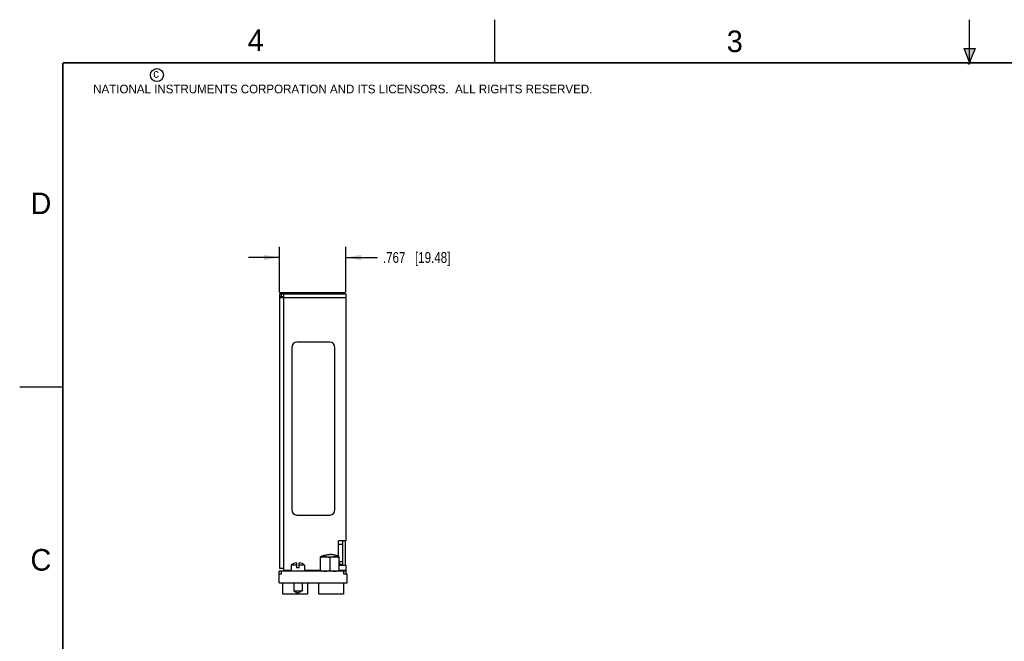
# Model space of a CAD drawing. Header units: inches. Extents: x 0 to 22, y 0 to 17.
# Tile 6 of 14: x 0 to 11.4, y 9.8 to 17. Entities that reach past the tile are written whole.
import ezdxf

# ---------------------------------------------------------------- set-up
doc = ezdxf.new("R2010")
doc.units = ezdxf.units.IN
doc.header["$LTSCALE"] = 1.21
doc.header["$MEASUREMENT"] = 0
doc.layers.get('0').update_dxf_attribs({"linetype": 'CONTINUOUS'})
doc.layers.add('DIMENSIONS', color=7, linetype='CONTINUOUS')
doc.styles.get("Standard").update_dxf_attribs({"font": 'txt', "width": 0.8})
doc.styles.add('TEXTSTYLE_2', font='txt')
doc.dimstyles.new('DIMSTYLE_1', dxfattribs={"dimtxt": 0.125, "dimasz": 0.18, "dimexe": 0.18, "dimexo": 0.0625, "dimgap": 0.09, "dimtad": 0, "dimtih": 1, "dimtoh": 1, "dimdec": 3, "dimzin": 4, "dimdsep": 46, "dimtxsty": 'STANDARD', "dimblk": '_FILLED', "dimblk1": '_FILLED', "dimblk2": '_FILLED', "dimcen": 0.09, "dimadec": 0, "dimazin": 0, "dimtp": 0.01, "dimtm": 0.01, "dimtfac": 1, "dimtdec": 3, "dimtofl": 0, "dimtmove": 0, "dimatfit": 3, "dimldrblk": '_FILLED', "dimfxl": 1, "dimtolj": 1, "dimtzin": 4, "dimarcsym": 0})

# ---------------------------------------------------------------- blocks, each defined once
blk = doc.blocks.new('_FILLED')
at = {"color": 0, "linetype": 'BYBLOCK'}
blk.add_solid([(0, 0), (-1, 0.174), (-1, -0.174)], dxfattribs=at)
blk = doc.blocks.new('*D3')
at = {"layer": 'DIMENSIONS', "color": 2, "linetype": 'CONTINUOUS'}
for p, q in [((3.008, 13.845), (3.008, 14.373)), ((3.775, 13.845), (3.775, 14.373)), ((3.008, 14.248), (2.648, 14.248)), ((3.775, 14.248), (4.143, 14.248))]:
    blk.add_line(p, q, dxfattribs=at)
at = {"layer": 'DIMENSIONS', "color": 2, "linetype": 'CONTINUOUS', "xscale": 0.18, "yscale": 0.18, "zscale": 0.18}
blk.add_blockref('_FILLED', (3.008, 14.248), dxfattribs=at)
at = {"layer": 'DIMENSIONS', "color": 2, "linetype": 'CONTINUOUS', "xscale": 0.18, "yscale": 0.18, "zscale": 0.18, "rotation": 180}
blk.add_blockref('_FILLED', (3.775, 14.248), dxfattribs=at)
at = {"layer": 'DIMENSIONS', "color": 2, "linetype": 'CONTINUOUS', "insert": (4.206, 14.311), "char_height": 0.125, "width": 1.225, "attachment_point": 1, "line_spacing_factor": 0.9}
blk.add_mtext('.767{\\Ftxt.shx;\\W1.000000;\\H0.125000; }[19.48]', dxfattribs=at)

msp = doc.modelspace()

# ---------------------------------------------------------------- hatches: boundary and pattern name
at = {"linetype": 'CONTINUOUS'}
msp.add_hatch(color=2, dxfattribs=at).paths.add_polyline_path([(11, 16.51), (10.9375, 16.6663), (11.0625, 16.6663)])

# ---------------------------------------------------------------- linework, layer by layer
at = {"color": 2, "linetype": 'CONTINUOUS'}
for p, q in [((5.5, 16.5), (5.5, 17)), ((11, 16.485), (11, 17)), ((11, 16.51), (10.9375, 16.6663)), ((10.9375, 16.6663), (11.0625, 16.6663)), ((11.0625, 16.6663), (11, 16.51)), ((11.015, 16.515), (10.985, 16.485)), ((10.985, 16.485), (11, 16.515)), ((11, 16.485), (11.015, 16.515)), ((0, 12.75), (0.5, 12.75))]:
    msp.add_line(p, q, dxfattribs=at)
at = {"color": 7, "linetype": 'CONTINUOUS'}
for p, q in [((3.008, 13.8282), (3.008, 13.7922)), ((3.008, 13.8282), (3.775, 13.8282)), ((3.018, 13.8432), (3.018, 13.8282)), ((3.018, 13.8432), (3.765, 13.8432)), ((3.028, 13.8282), (3.028, 13.7922)), ((3.033, 13.8432), (3.033, 13.8282)), ((3.054, 13.8282), (3.054, 10.6482)), ((3.765, 13.8282), (3.765, 13.8432)), ((3.775, 13.8282), (3.775, 10.9682)), ((3.054, 13.7922), (3.008, 13.7922)), ((3.008, 13.7822), (3.008, 10.6482)), ((3.775, 13.7822), (3.008, 13.7822)), ((3.59, 13.2682), (3.21, 13.2682)), ((3.15, 13.2082), (3.15, 11.3282)), ((3.65, 11.3282), (3.65, 13.2082)), ((3.21, 11.2682), (3.59, 11.2682)), ((3.775, 10.9682), (3.692, 10.9682)), ((3.692, 10.7892), (3.692, 10.9682)), ((3.738, 10.9682), (3.738, 10.6882)), ((3.774, 10.6882), (3.774, 10.9682)), ((3.738, 10.9282), (3.692, 10.9282)), ((3.4828, 10.7836), (3.6993, 10.7836)), ((3.4828, 10.6182), (3.4828, 10.7836)), ((3.4828, 10.7836), (3.4828, 10.7836)), ((3.591, 10.7739), (3.591, 10.6279)), ((3.6993, 10.7836), (3.6993, 10.7836)), ((3.6993, 10.6182), (3.6993, 10.7836)), ((3.738, 10.7282), (3.6993, 10.7282)), ((3.775, 10.6182), (3.0063, 10.6182)), ((3.0063, 10.5822), (3.0063, 10.6182)), ((3.0603, 10.6482), (3.008, 10.6482)), ((3.0263, 10.6182), (3.0263, 10.5822)), ((3.0603, 10.6182), (3.0603, 10.6482)), ((3.1449, 10.6282), (3.0603, 10.6282)), ((3.2063, 10.6891), (3.1449, 10.6891)), ((3.1449, 10.6891), (3.1449, 10.6182)), ((3.2063, 10.7156), (3.2063, 10.6556)), ((3.2378, 10.6556), (3.2063, 10.6556)), ((3.2378, 10.6556), (3.2378, 10.7156)), ((3.2992, 10.6891), (3.2378, 10.6891)), ((3.2992, 10.6891), (3.2992, 10.6182)), ((3.4828, 10.6282), (3.2992, 10.6282)), ((3.6993, 10.6912), (3.701, 10.6912)), ((3.6993, 10.6882), (3.775, 10.6882)), ((3.775, 10.6282), (3.6993, 10.6282)), ((3.701, 10.6912), (3.701, 10.6882)), ((3.7332, 10.6891), (3.701, 10.6891)), ((3.755, 10.5822), (3.755, 10.6182)), ((3.775, 10.6882), (3.775, 10.5822)), ((3.0263, 10.5822), (3.003, 10.5822)), ((3.003, 10.4822), (3.003, 10.5822)), ((3.791, 10.5822), (3.755, 10.5822)), ((3.791, 10.4822), (3.791, 10.5822)), ((3.003, 10.4822), (3.791, 10.4822)), ((3.043, 10.4822), (3.043, 10.4792)), ((3.043, 10.4792), (3.048, 10.4792)), ((3.048, 10.3542), (3.048, 10.4822)), ((3.1728, 10.4822), (3.1728, 10.3907)), ((3.1728, 10.3907), (3.2712, 10.3907)), ((3.1728, 10.3907), (3.222, 10.3623)), ((3.2712, 10.3907), (3.222, 10.3623)), ((3.2712, 10.4822), (3.2712, 10.3907)), ((3.333, 10.4822), (3.333, 10.3542)), ((3.338, 10.4792), (3.333, 10.4792)), ((3.338, 10.4822), (3.338, 10.4792)), ((3.46, 10.4812), (3.338, 10.4812)), ((3.46, 10.4822), (3.46, 10.4792)), ((3.46, 10.4792), (3.465, 10.4792)), ((3.465, 10.3542), (3.465, 10.4822)), ((3.75, 10.4822), (3.75, 10.3542)), ((3.755, 10.4792), (3.75, 10.4792)), ((3.755, 10.4822), (3.755, 10.4792)), ((3.333, 10.3542), (3.048, 10.3542)), ((3.75, 10.3542), (3.465, 10.3542))]:
    msp.add_line(p, q, dxfattribs=at)
at = {"color": 7, "linetype": 'CONTINUOUS', "const_width": 0.02}
for points in [[(0.5, 16.5), (0.5, 0.5)], [(21.5, 16.5), (0.5, 16.5)]]:
    msp.add_lwpolyline(points, dxfattribs=at)
at = {"color": 2, "linetype": 'CONTINUOUS'}
msp.add_circle((1.5893, 16.359), 0.0754, dxfattribs=at)
at = {"color": 7, "linetype": 'CONTINUOUS'}
for centre, radius, start, end in [((3.054, 13.7822), 0.046, 167.30972, 180), ((3.054, 13.7822), 0.01, 105.23775, 180), ((3.21, 13.2082), 0.06, 90, 180), ((3.59, 13.2082), 0.06, 0, 90), ((3.21, 11.3282), 0.06, 180, 270), ((3.59, 11.3282), 0.06, 270, 360), ((3.222, 10.5949), 0.1218, 97.42819, 129.30765), ((3.222, 10.5949), 0.1218, 50.69235, 82.57181), ((3.656, 10.5949), 0.1218, 50.69235, 69.11924)]:
    msp.add_arc(centre, radius, start, end, dxfattribs=at)
for points, knots in [([(3.4828, 10.7836), (3.4832, 10.7841), (3.4838, 10.7847), (3.4847, 10.7855), (3.4861, 10.7866), (3.4882, 10.7881), (3.4912, 10.7899), (3.4942, 10.7915), (3.4974, 10.7929), (3.5016, 10.7947), (3.5069, 10.7967), (3.5135, 10.7989), (3.5201, 10.8009), (3.5269, 10.8027), (3.536, 10.8048), (3.5476, 10.8071), (3.5618, 10.8092), (3.5763, 10.8108), (3.5861, 10.8112), (3.591, 10.8112)], [0, 0, 0, 0, 0.016235, 0.0241235, 0.0319343, 0.0626978, 0.0930982, 0.1233732, 0.1536225, 0.1838882, 0.2445478, 0.3054477, 0.3666229, 0.4280925, 0.4898747, 0.6144456, 0.7405821, 0.8686939, 1, 1, 1, 1]), ([(3.5369, 10.7836), (3.5323, 10.7836), (3.5231, 10.7831), (3.5095, 10.7812), (3.496, 10.7781), (3.4871, 10.7754), (3.4828, 10.7739)], [0, 0, 0, 0, 0.2488529, 0.4982738, 0.7486028, 1, 1, 1, 1]), ([(3.591, 10.7739), (3.5866, 10.7754), (3.5778, 10.7781), (3.5643, 10.7812), (3.5507, 10.7831), (3.5415, 10.7836), (3.5369, 10.7836)], [0, 0, 0, 0, 0.2513972, 0.5017262, 0.7511471, 1, 1, 1, 1]), ([(3.6957, 10.7868), (3.6939, 10.7881), (3.6911, 10.7898), (3.6872, 10.7918), (3.6832, 10.7936), (3.6781, 10.7957), (3.6718, 10.7979), (3.6655, 10.7998), (3.6569, 10.8022), (3.646, 10.8048), (3.6327, 10.8074), (3.6191, 10.8094), (3.6052, 10.8108), (3.5958, 10.8112), (3.591, 10.8112)], [0, 0, 0, 0, 0.0609599, 0.0912434, 0.1215131, 0.1821284, 0.2429473, 0.3040163, 0.3653584, 0.4889178, 0.6137828, 0.7401794, 0.8685275, 1, 1, 1, 1]), ([(3.6452, 10.7836), (3.6406, 10.7836), (3.6314, 10.7831), (3.6177, 10.7812), (3.6043, 10.7781), (3.5954, 10.7754), (3.591, 10.7739)], [0, 0, 0, 0, 0.2488552, 0.4982773, 0.7486035, 1, 1, 1, 1]), ([(3.6993, 10.7739), (3.6949, 10.7754), (3.6861, 10.7781), (3.6726, 10.7812), (3.6589, 10.7831), (3.6497, 10.7836), (3.6452, 10.7836)], [0, 0, 0, 0, 0.2513965, 0.5017227, 0.7511448, 1, 1, 1, 1]), ([(3.6993, 10.7836), (3.6988, 10.7842), (3.6976, 10.7853), (3.6964, 10.7863), (3.6957, 10.7868)], [0, 0, 0, 0, 0.5087847, 1, 1, 1, 1]), ([(3.4828, 10.6279), (3.4871, 10.6265), (3.496, 10.6238), (3.5095, 10.6207), (3.5231, 10.6187), (3.5323, 10.6182), (3.5369, 10.6182)], [0, 0, 0, 0, 0.2513968, 0.501727, 0.7511471, 1, 1, 1, 1]), ([(3.5369, 10.6182), (3.5415, 10.6182), (3.5507, 10.6187), (3.5643, 10.6207), (3.5778, 10.6238), (3.5866, 10.6265), (3.591, 10.6279)], [0, 0, 0, 0, 0.2488549, 0.4982757, 0.7486036, 1, 1, 1, 1]), ([(3.591, 10.6279), (3.5954, 10.6265), (3.6043, 10.6238), (3.6177, 10.6207), (3.6314, 10.6187), (3.6406, 10.6182), (3.6452, 10.6182)], [0, 0, 0, 0, 0.2513964, 0.5017243, 0.7511451, 1, 1, 1, 1]), ([(3.6452, 10.6182), (3.6497, 10.6182), (3.6589, 10.6187), (3.6726, 10.6207), (3.6861, 10.6238), (3.6949, 10.6265), (3.6993, 10.6279)], [0, 0, 0, 0, 0.2488549, 0.4982757, 0.7486036, 1, 1, 1, 1])]:
    msp.add_open_spline(points, degree=3, knots=knots, dxfattribs=at)

# ---------------------------------------------------------------- texts
at = {"color": 2, "linetype": 'CONTINUOUS', "attachment_point": 1, "line_spacing_factor": 0.9, "style": 'TEXTSTYLE_2'}
for s, insert, char_height, width in [('4', (2.64, 16.8869), 0.25, 0.25), ('3', (8.1875, 16.875), 0.25, 0.25), ('c', (1.5463, 16.428), 0.1, 0.1), ('NATIONAL INSTRUMENTS CORPORATION AND ITS LICENSORS.  ALL RIGHTS RESERVED.', (0.851, 16.2482), 0.1, 7.3), ('D', (0.125, 15), 0.25, 0.25), ('C', (0.125, 10.875), 0.25, 0.25)]:
    msp.add_mtext(s, dxfattribs=dict(at, insert=insert, char_height=char_height, width=width))

# ---------------------------------------------------------------- dimensions: what is measured, and where the dimension line sits
at = {"layer": 'DIMENSIONS', "color": 2, "linetype": 'CONTINUOUS'}
dim = msp.add_linear_dim(base=(3.008, 14.2481), p1=(3.775, 13.8447), p2=(3.008, 13.8447), angle=180, dimstyle='DIMSTYLE_1', dxfattribs=at)
dim.commit()
dim.dimension.update_dxf_attribs({"geometry": '*D3', "text_midpoint": (4.8183, 14.2481), "dimtype": 160})

doc.saveas('drawing.dxf')
